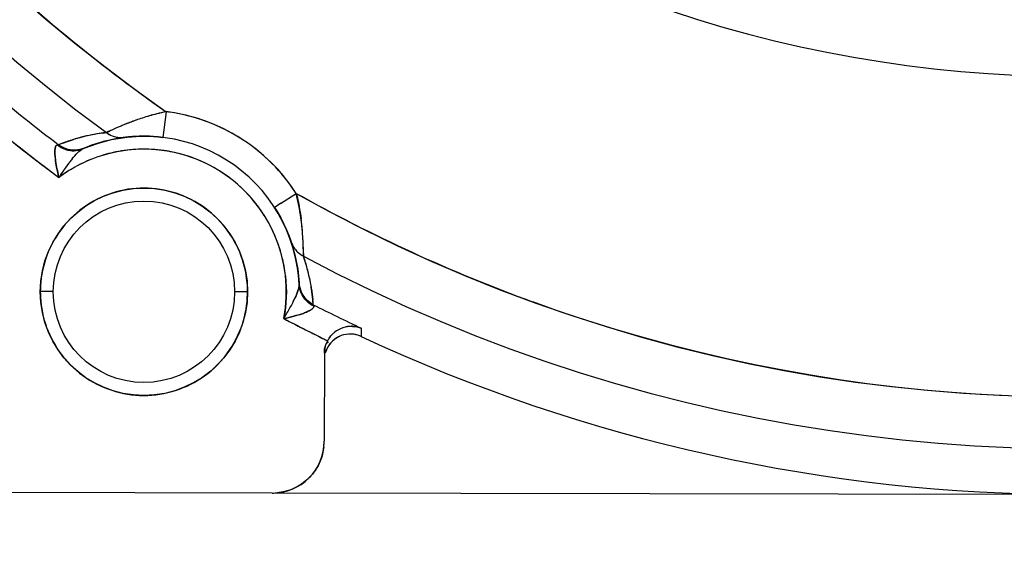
# Model space of a CAD drawing. Header units: millimetres. Extents: x 4086 to 10416, y 123 to 1549.
# Tile 55 of 256: x 6978.39 to 6987.89, y 443.74 to 448.84. Entities that reach past the tile are written whole.
import ezdxf

# ---------------------------------------------------------------- set-up
doc = ezdxf.new("R2010")
doc.units = ezdxf.units.MM
doc.layers.add('外形图', color=7, linetype='Continuous')
doc.layers.add('尺寸标注', color=7, linetype='Continuous')
doc.styles.add('思源黑', font='SourceHanSansCN-Normal.ttf')
doc.dimstyles.new('尺寸标注_1_4比例中六', dxfattribs={"dimtxt": 10, "dimasz": 8, "dimexe": 2, "dimexo": 1.5, "dimgap": 1, "dimtad": 1, "dimdec": 1, "dimlfac": 4, "dimdsep": 46, "dimtxsty": '思源黑', "dimcen": 0.09, "dimadec": 0, "dimazin": 0, "dimtp": 0.01, "dimtm": 0.01, "dimtfac": 1, "dimtdec": 1, "dimtofl": 0, "dimtmove": 0, "dimatfit": 3, "dimfxl": 1, "dimtolj": 1, "dimarcsym": 0})

# ---------------------------------------------------------------- blocks, each defined once
blk = doc.blocks.new('*D649')
at = {"layer": 'Defpoints', "color": 0}
for p in [(7069.1064, 434.3462), (6904.537, 421.8462), (7069.0846, 421.8462)]:
    blk.add_point(p, dxfattribs=at)
at = {"layer": '外形图', "color": 0, "lineweight": -2}
for p, q in [((6904.537, 442.3462), (6904.537, 450.3462)), ((7067.6064, 434.3462), (6902.537, 434.3462)), ((7067.5846, 421.8462), (6902.537, 421.8462)), ((6904.537, 413.8462), (6904.537, 405.8462))]:
    blk.add_line(p, q, dxfattribs=at)
at = {"layer": '外形图', "color": 0}
for points in [[(6903.2037, 442.3462), (6905.8704, 442.3462), (6904.537, 434.3462)], [(6905.8704, 413.8462), (6903.2037, 413.8462), (6904.537, 421.8462)]]:
    blk.add_solid(points, dxfattribs=at)
at = {"layer": '外形图', "color": 0, "insert": (6898.3594, 428.0962), "char_height": 10, "attachment_point": 5, "rotation": 90, "style": '思源黑'}
blk.add_mtext('\\A1;50', dxfattribs=at)
blk = doc.blocks.new('*D657')
at = {"layer": 'Defpoints', "color": 0}
for p in [(6975.2812, 502.5239), (6850.1341, 363.1726), (7026.6702, 363.1726)]:
    blk.add_point(p, dxfattribs=at)
at = {"layer": '尺寸标注', "color": 0, "lineweight": -2}
for p, q in [((6973.7812, 502.5239), (6848.1341, 502.5239)), ((6850.1341, 494.5239), (6850.1341, 371.1726)), ((7025.1702, 363.1726), (6848.1341, 363.1726))]:
    blk.add_line(p, q, dxfattribs=at)
at = {"layer": '尺寸标注', "color": 0}
for points in [[(6851.4674, 494.5239), (6848.8007, 494.5239), (6850.1341, 502.5239)], [(6848.8007, 371.1726), (6851.4674, 371.1726), (6850.1341, 363.1726)]]:
    blk.add_solid(points, dxfattribs=at)
at = {"layer": '尺寸标注', "color": 0, "insert": (6843.9496, 432.8483), "char_height": 10, "attachment_point": 5, "rotation": 90, "style": '思源黑'}
blk.add_mtext('\\A1;557.3', dxfattribs=at)
blk = doc.blocks.new('*D658')
at = {"layer": 'Defpoints', "color": 0}
for p in [(7031.8939, 486.5387), (6869.1151, 363.1635), (7031.8939, 363.1635)]:
    blk.add_point(p, dxfattribs=at)
at = {"layer": '尺寸标注', "color": 0, "lineweight": -2}
for p, q in [((7030.3939, 486.5387), (6867.1151, 486.5387)), ((6869.1151, 478.5387), (6869.1151, 371.1635)), ((7030.3939, 363.1635), (6867.1151, 363.1635))]:
    blk.add_line(p, q, dxfattribs=at)
at = {"layer": '尺寸标注', "color": 0}
for points in [[(6870.4484, 478.5387), (6867.7818, 478.5387), (6869.1151, 486.5387)], [(6867.7818, 371.1635), (6870.4484, 371.1635), (6869.1151, 363.1635)]]:
    blk.add_solid(points, dxfattribs=at)
at = {"layer": '尺寸标注', "color": 0, "insert": (6862.9307, 424.8511), "char_height": 10, "attachment_point": 5, "rotation": 90, "style": '思源黑'}
blk.add_mtext('\\A1;493.6', dxfattribs=at)

msp = doc.modelspace()

# ---------------------------------------------------------------- linework, layer by layer
at = {"layer": '外形图', "color": 7, "linetype": 'Continuous'}
for p, q in [((6979.8, 447.9577), (6979.7694, 447.7096)), ((6979.2657, 447.7761), (6979.2503, 447.7692)), ((6979.2762, 447.7807), (6979.2657, 447.7761)), ((6978.8472, 447.6699), (6978.9046, 447.6888)), ((6979.1366, 447.652), (6979.273, 447.6879)), ((6979.1879, 447.7516), (6979.2232, 447.7561)), ((6979.2662, 447.6865), (6979.2429, 447.6812)), ((6979.273, 447.6879), (6979.4014, 447.7095)), ((6979.4006, 447.7094), (6979.4226, 447.712)), ((6979.4706, 447.7164), (6979.5114, 447.719)), ((6978.7624, 447.6378), (6978.7599, 447.6377)), ((6978.8046, 447.6545), (6978.7624, 447.6378)), ((6978.8047, 447.6545), (6978.8472, 447.6699)), ((6978.9241, 447.587), (6978.9258, 447.587)), ((6978.9957, 447.5999), (6979.0102, 447.606)), ((6979.0096, 447.6057), (6979.1366, 447.652)), ((6979.0275, 447.6131), (6979.0096, 447.6057)), ((6979.1334, 447.651), (6979.1303, 447.65)), ((6979.1762, 447.6638), (6979.1334, 447.651)), ((6978.9477, 447.5638), (6978.9469, 447.563)), ((6980.9052, 447.0723), (6981.0562, 447.1697)), ((6980.8621, 447.0445), (6980.8461, 447.0342)), ((6980.9076, 447.0739), (6980.8615, 447.0441)), ((6980.9958, 446.7324), (6981.0067, 446.7014)), ((6981.0062, 446.7027), (6981.0425, 446.5785)), ((6981.0425, 446.5785), (6981.0696, 446.4401)), ((6981.0458, 446.565), (6981.0442, 446.5714)), ((6981.1411, 446.5158), (6981.1257, 446.5626)), ((6981.0702, 446.4364), (6981.0629, 446.4818)), ((6981.0696, 446.4401), (6981.0834, 446.3048)), ((6981.0707, 446.4329), (6981.0702, 446.4364)), ((6981.0834, 446.3048), (6981.0822, 446.324)), ((6981.0834, 446.3056), (6981.0837, 446.2992)), ((6981.0837, 446.2992), (6981.0842, 446.2898)), ((6978.7108, 446.2224), (6978.5858, 446.2226)), ((6980.5858, 446.2191), (6980.4608, 446.2193)), ((6981.1035, 446.2201), (6981.1034, 446.2204)), ((6981.2039, 446.2465), (6981.2106, 446.1971)), ((6981.2106, 446.1971), (6981.2164, 446.1416)), ((6981.2199, 446.0963), (6981.2165, 446.1415)), ((6981.2199, 446.0963), (6981.2208, 446.0939)), ((6981.6832, 445.8698), (6981.6826, 445.7899)), ((6981.3271, 445.6298), (6981.3256, 444.7786)), ((6980.8248, 444.2795), (6978.1498, 444.2841)), ((6996.2249, 444.2524), (6980.8249, 444.2793))]:
    msp.add_line(p, q, dxfattribs=at)
for points in [[(6979.4226, 447.712), (6979.4427, 447.714), (6979.4706, 447.7164)], [(6979.5114, 447.719), (6979.56, 447.7206), (6979.6288, 447.7202)], [(6979.6288, 447.7202), (6979.7241, 447.7145), (6979.7694, 447.7096)], [(6980.8461, 447.0342), (6980.8709, 446.9943), (6980.9063, 446.9322)], [(6980.9063, 446.9322), (6980.9364, 446.8733), (6980.9612, 446.8193)], [(6980.9612, 446.8193), (6980.9809, 446.7717), (6980.9958, 446.7324)]]:
    msp.add_lwpolyline(points, dxfattribs=at)
for radius in [1, 0.875]:
    msp.add_circle((6979.5858, 446.2208), radius, dxfattribs=at)
for centre, radius, start, end in [((6988.5531, 460.516), 12.2177, 115.45038, 64.34984), ((6988.5531, 460.516), 15.3078, 150.67606, 235.12384), ((6988.553, 460.516), 15.807, 151.97348, 233.82642), ((6993.0331, 428.2314), 36.25, 124.86855, 294.83267), ((6988.5531, 460.516), 15.3078, 240.67606, 325.12384), ((6988.5531, 460.516), 15.807, 241.97348, 323.82642), ((6988.553, 460.5164), 15.308, 250.06862, 315.73113), ((6988.6739, 460.6623), 15.4969, 225.87687, 235.06664), ((6988.6514, 460.6353), 15.4618, 225.9652, 235.07775), ((6988.5531, 460.516), 16.1772, 226.89271, 232.756), ((6988.5531, 460.516), 16.427, 228.44577, 233.42527), ((6988.5577, 460.5215), 16.4341, 228.44673, 232.75253), ((6980.4027, 445.3575), 2.6717, 109.5265, 111.00041), ((6980.2104, 445.9103), 2.0866, 107.8537, 109.64289), ((6980.3493, 445.5086), 2.5114, 108.06205, 109.53035), ((6980.2707, 445.7533), 2.2543, 104.42554, 108.08998), ((6980.2876, 445.6586), 2.3498, 104.29846, 107.76362), ((6980.3823, 445.2986), 2.7221, 102.35184, 104.35897), ((6980.1971, 446.0385), 1.9599, 101.69011, 104.42051), ((6979.5629, 446.1248), 1.8481, 81.50929, 82.62751), ((6979.5857, 446.2209), 1.75, 32.83403, 82.96587), ((6980.5806, 444.9063), 3.1566, 114.42867, 114.82594), ((6980.6187, 444.8226), 3.2485, 112.87115, 114.42901), ((6981.2926, 443.2542), 4.9553, 113.00989, 114.01128), ((6980.7615, 444.4951), 3.6055, 112.3034, 112.94965), ((6980.55, 444.9859), 3.0714, 112.1637, 112.8743), ((6980.468, 445.188), 2.8533, 111.00404, 112.16936), ((6979.4161, 446.0346), 1.7315, 107.18245, 110.68084), ((6979.4365, 445.9775), 1.7921, 104.74138, 107.26499), ((6979.4281, 446.0012), 1.767, 105.15092, 107.23144), ((6979.426, 446.0104), 1.7575, 102.10959, 105.16463), ((6979.5858, 446.2209), 1.4999, 2.63383, 113.16608), ((6979.4225, 446.0236), 1.7439, 97.73032, 102.08656), ((6979.5893, 446.2102), 1.5112, 103.25456, 105.8674), ((6979.3714, 447.9577), 0.2503, 233.68379, 248.05975), ((6979.5849, 446.2242), 1.4965, 97.04714, 102.29584), ((6979.3708, 447.9565), 0.2489, 248.08992, 258.47198), ((6979.3698, 447.9527), 0.245, 247.97877, 258.52622), ((6979.3705, 447.9569), 0.2493, 258.5496, 262.6255), ((6979.3707, 447.9563), 0.2487, 258.47074, 262.55707), ((6979.3707, 447.9572), 0.2496, 262.58601, 277.03348), ((6979.5748, 446.3142), 1.4061, 96.28122, 97.08938), ((6979.5835, 446.2415), 1.4793, 96.12043, 96.30897), ((6979.5855, 446.2229), 1.4979, 95.66688, 96.11974), ((6979.586, 446.2179), 1.503, 94.15718, 95.66573), ((6979.5846, 446.2374), 1.4835, 93.56051, 94.15983), ((6979.5864, 446.2056), 1.5153, 92.35485, 93.55395), ((6979.585, 446.2438), 1.4771, 91.13103, 92.36168), ((6979.5855, 446.2095), 1.5114, 89.43268, 91.12344), ((6979.5855, 446.2012), 1.5196, 87.99769, 89.43355), ((6979.5867, 446.2353), 1.4855, 86.41583, 87.99979), ((6979.5858, 446.2219), 1.499, 82.96274, 86.41197), ((6988.5548, 460.5182), 16.4297, 231.76563, 232.75347), ((6978.8298, 446.4083), 1.2313, 93.25401, 93.67819), ((6978.8283, 446.4329), 1.2067, 93.21512, 93.68154), ((6978.8118, 446.6971), 0.942, 93.13733, 93.71556), ((6979.3601, 446.1896), 1.5667, 109.10834, 112.42388), ((6979.5858, 446.2208), 1.375, 349.13862, 126.66129), ((6978.9056, 447.8218), 0.2405, 250.72394, 263.18909), ((6978.9154, 447.8384), 0.252, 252.27824, 256.46829), ((6978.9153, 447.8382), 0.2518, 252.56923, 256.46957), ((6978.9048, 447.818), 0.2367, 263.27594, 271.65535), ((6978.9039, 447.8147), 0.2332, 263.40141, 272.08042), ((6979.6182, 446.1455), 1.5821, 112.90816, 113.17004), ((6978.9188, 447.8241), 0.2365, 289.01802, 292.57505), ((6979.5845, 446.2249), 1.4957, 107.6738, 111.85971), ((6979.5847, 446.2212), 1.3746, 92.11281, 101.37064), ((6979.5848, 446.2102), 1.3856, 81.79779, 92.09947), ((6979.5863, 446.2211), 1.3746, 75.03137, 81.79623), ((6979.5622, 447.6009), 0.8369, 185.71422, 186.69596), ((6979.5595, 447.6007), 0.8342, 185.7203, 186.70531), ((6980.0208, 446.5878), 1.4521, 140.98211, 142.62149), ((6980.0486, 446.5667), 1.4869, 141.02412, 142.62466), ((6979.6129, 446.1739), 1.4285, 112.9681, 121.01594), ((6979.8097, 446.7591), 1.1802, 140.22358, 140.992), ((6979.5883, 446.2286), 1.3685, 112.28704, 112.91459), ((6979.5795, 446.2506), 1.3448, 109.52972, 112.29318), ((6979.579, 446.2496), 1.3456, 101.37191, 109.49797), ((6979.5831, 446.2147), 1.3816, 58.57394, 74.97083), ((6988.5582, 460.5226), 16.4353, 232.75344, 233.42493), ((6980.3302, 447.7143), 1.6134, 190.44231, 194.00506), ((6980.9675, 445.8891), 2.6288, 144.2355, 146.92194), ((6980.9755, 445.8838), 2.6384, 144.41789, 146.92111), ((6979.6492, 446.1119), 1.5003, 120.9856, 126.12281), ((6980.4636, 446.25), 2.009, 142.63114, 144.41503), ((6980.42, 446.2834), 1.9541, 142.63441, 144.23409), ((6979.59, 446.2276), 1.3669, 57.26122, 58.53868), ((6979.5814, 446.2158), 1.3816, 40.82908, 57.22596), ((6979.5857, 446.2214), 1.3746, 34.00367, 40.76853), ((6988.631, 460.6861), 15.4942, 240.73277, 250.01143), ((6979.5905, 446.224), 1.4943, 32.05443, 32.83369), ((6979.5866, 446.2214), 1.499, 27.41745, 32.05808), ((6979.579, 446.2168), 1.3828, 32.87878, 34.00882), ((6979.5771, 446.2156), 1.385, 23.69784, 32.87561), ((6978.9666, 446.6414), 2.1545, 6.14837, 7.82234), ((6978.7353, 446.6182), 2.3868, 6.09034, 7.30205), ((6979.5756, 446.2158), 1.5113, 25.21364, 27.41236), ((6979.5886, 446.2221), 1.4969, 22.93779, 25.20946), ((6978.4596, 446.5871), 2.6643, 4.63587, 6.14152), ((6978.2134, 446.5651), 2.9115, 3.59277, 6.03993), ((6979.5847, 446.2192), 1.3766, 19.1477, 23.68614), ((6979.5959, 446.2251), 1.489, 22.45121, 22.94204), ((6979.58, 446.2186), 1.5062, 20.47361, 22.447), ((6979.563, 446.2122), 1.5243, 19.93115, 20.47541), ((6979.5464, 446.2061), 1.542, 19.65738, 19.93333), ((6977.9727, 446.5461), 3.153, 3.63149, 4.66354), ((6977.5131, 446.5175), 3.6134, 2.94997, 3.65016), ((6977.8843, 446.5402), 3.2416, 2.93704, 3.63522), ((6979.5916, 446.2216), 1.3693, 14.41789, 19.14864), ((6979.5885, 446.2212), 1.4973, 13.52659, 18.75996), ((6981.2425, 446.783), 0.2496, 198.76623, 213.15923), ((6981.2423, 446.783), 0.2494, 213.20122, 224.06614), ((6981.24, 446.7811), 0.2464, 213.10982, 224.10911), ((6977.9137, 446.5418), 3.2121, 1.43597, 2.93579), ((6977.7633, 446.529), 3.3629, 1.60049, 2.9735), ((6979.6146, 446.2273), 1.3456, 6.30193, 14.42799), ((6979.5806, 446.2204), 1.5051, 10.00134, 13.23625), ((6981.2424, 446.7837), 0.2499, 224.15728, 227.72072), ((6981.2418, 446.7826), 0.2488, 224.07636, 227.65652), ((6981.2428, 446.7839), 0.2503, 227.68642, 242.11576), ((6977.6486, 446.5354), 3.4773, 1.01679, 1.43263), ((6978.3739, 446.5471), 2.752, 1.29123, 1.58), ((6978.8184, 446.5569), 2.3074, 0.85595, 1.29671), ((6979.4293, 445.9719), 1.7963, 17.61965, 19.19883), ((6979.3969, 445.9615), 1.8301, 13.90649, 17.62829), ((6979.4825, 445.9887), 1.7405, 13.71703, 17.62317), ((6979.5893, 446.2211), 1.4964, 3.94286, 8.1365), ((6979.4652, 445.9851), 1.7582, 10.64308, 13.69783), ((6979.5596, 446.0046), 1.6618, 10.57945, 13.81162), ((6981.3195, 446.3181), 0.2365, 183.22493, 186.78133), ((6979.5805, 446.2208), 1.5052, 2.62701, 2.99654), ((6979.456, 445.9829), 1.7677, 8.57729, 10.65678), ((6979.4124, 445.9772), 1.8116, 8.55123, 10.57932), ((6979.6585, 446.2124), 1.0728, 178.41089, 179.4563), ((6979.6788, 446.2309), 1.0931, 180.43433, 181.45618), ((6979.4927, 446.2108), 1.0931, 0.43433, 1.45611), ((6979.513, 446.2293), 1.0728, 358.41084, 359.4563), ((6979.7305, 446.7703), 1.4479, 333.07097, 334.96028), ((6981.3347, 446.319), 0.2515, 203.08835, 207.0328), ((6981.3197, 446.3027), 0.2362, 203.98471, 215.15755), ((6981.3154, 446.2995), 0.2308, 203.92922, 215.1225), ((6981.3233, 446.3053), 0.2406, 215.17159, 224.60423), ((6979.4914, 445.9867), 1.7321, 5.12778, 8.6263), ((6979.6399, 446.0025), 1.5827, 3.39738, 7.06312), ((6978.6887, 447.3188), 2.6254, 328.87482, 331.47799), ((6978.6888, 447.3188), 2.6252, 328.87416, 331.47753), ((6979.2373, 447.0209), 2.0011, 331.47223, 333.06935), ((6979.2322, 447.0228), 2.0065, 331.49396, 333.08683), ((6979.67, 446.8006), 1.5155, 333.08545, 334.6619), ((6988.5531, 460.5159), 16.1772, 243.04391, 244.87034), ((6980.1294, 445.6405), 1.1819, 22.11586, 22.55809), ((6980.3441, 445.7283), 0.95, 22.0875, 22.63887), ((6980.6152, 447.5044), 1.5757, 281.75127, 285.40482), ((6980.8499, 446.7681), 0.8029, 289.0459, 290.54459), ((6980.8478, 446.775), 0.8101, 289.06307, 290.51252), ((6988.5534, 460.5165), 16.4276, 242.37465, 242.92342), ((6988.5531, 460.516), 16.427, 242.37464, 244.02101), ((6988.5536, 460.5169), 16.428, 242.37469, 244.02096), ((6988.553, 460.5158), 16.4268, 242.92342, 243.47222), ((6981.5929, 445.618), 0.2701, 106.78456, 114.14484), ((6981.5877, 445.6238), 0.2623, 106.10831, 113.65596), ((6981.588, 445.6235), 0.2627, 106.24223, 113.67099), ((6981.5929, 445.6075), 0.2795, 95.88794, 106.28512), ((6981.5911, 445.6235), 0.2643, 95.92852, 106.76888), ((6981.5928, 445.6068), 0.28, 95.99113, 106.16509), ((6981.5915, 445.6195), 0.2673, 88.53752, 95.99226), ((6981.5909, 445.6247), 0.263, 90.73293, 95.90239), ((6981.5915, 445.6205), 0.2664, 88.61013, 95.88473), ((6981.5909, 445.6282), 0.2595, 88.3124, 90.74079), ((6988.5533, 460.5164), 16.4274, 243.47223, 244.021), ((6981.577, 445.5633), 0.25, 64.98744, 156.02583), ((6981.5971, 445.616), 0.2742, 133.46914, 144.77966), ((6981.5748, 445.5668), 0.2457, 116.8242, 133.46247), ((6981.5744, 445.5673), 0.245, 116.91321, 133.49466), ((6981.5897, 445.6239), 0.2633, 126.56969, 133.48452), ((6981.5851, 445.631), 0.2547, 126.69642, 133.84584), ((6981.5855, 445.6303), 0.2555, 126.74467, 133.80312), ((6981.5852, 445.6307), 0.255, 113.74, 126.7373), ((6981.5913, 445.6214), 0.2663, 114.13204, 126.51973), ((6981.5847, 445.6314), 0.2541, 113.72786, 126.68935), ((6981.5727, 445.5707), 0.2412, 109.98137, 116.91103), ((6981.573, 445.5701), 0.2419, 110.00183, 116.82054), ((6981.5818, 445.5686), 0.2432, 69.29058, 74.00664), ((6981.5819, 445.5691), 0.2427, 68.90824, 74.00389), ((6981.5853, 445.5778), 0.2334, 65.34025, 69.28571), ((6981.5854, 445.5783), 0.2329, 65.32997, 68.89813), ((6981.5855, 445.5795), 0.2317, 65.2292, 68.81463), ((6988.5531, 460.5159), 16.2499, 244.98852, 294.8257), ((6981.5815, 445.6269), 0.2551, 144.755, 151.43399), ((6981.5975, 445.6189), 0.272, 145.71539, 151.55849), ((6981.5984, 445.6185), 0.2729, 145.35839, 151.58263), ((6981.5741, 445.5681), 0.2443, 133.57294, 142.63087), ((6981.5738, 445.5687), 0.2437, 133.6054, 142.48622), ((6981.5899, 445.5571), 0.2636, 157.13688, 164.3323), ((6981.5912, 445.5566), 0.2649, 157.17898, 164.30789), ((6981.5911, 445.5566), 0.2648, 157.17481, 164.31025), ((6980.8257, 444.7794), 0.4998, 269.88892, 359.91098), ((6980.7559, 444.79), 0.5698, 353.50063, 356.20503), ((6980.7461, 444.7906), 0.5796, 356.20379, 358.81121), ((6980.8209, 444.7842), 0.5067, 311.9108, 315.11016), ((6980.8147, 444.8599), 0.5805, 270.99539, 273.39296), ((6980.8152, 444.8512), 0.5718, 273.39217, 275.81161)]:
    msp.add_arc(centre, radius, start, end, dxfattribs=at)
for points in [[(6979.509, 447.8755), (6979.47, 447.8616), (6979.4315, 447.8466), (6979.3932, 447.8309)], [(6978.9046, 447.6888), (6978.8645, 447.6764), (6978.8248, 447.6626), (6978.7857, 447.6472)], [(6979.2232, 447.7561), (6979.1415, 447.7461), (6979.0601, 447.7315), (6978.9805, 447.7106)], [(6979.2232, 447.7561), (6979.1415, 447.7461), (6979.0601, 447.7315), (6978.9805, 447.7106)], [(6979.1881, 447.7515), (6979.1182, 447.7418), (6979.0487, 447.7285), (6978.9805, 447.7106)], [(6979.2232, 447.7561), (6979.24, 447.7437), (6979.2586, 447.7334), (6979.2779, 447.7256)], [(6979.3385, 447.7097), (6979.3593, 447.707), (6979.3805, 447.7069), (6979.4013, 447.7095)], [(6978.7508, 447.6371), (6978.7731, 447.6189), (6978.7989, 447.6042), (6978.8262, 447.5947)], [(6978.8272, 447.5945), (6978.7996, 447.6041), (6978.7733, 447.6187), (6978.7508, 447.6371)], [(6978.7624, 447.6378), (6978.7852, 447.6205), (6978.8114, 447.6071), (6978.8387, 447.5984)], [(6978.8399, 447.598), (6978.8122, 447.6067), (6978.7855, 447.6202), (6978.7624, 447.6378)], [(6978.877, 447.583), (6978.8601, 447.5849), (6978.8433, 447.5889), (6978.8272, 447.5945)], [(6978.8564, 447.5934), (6978.8785, 447.5881), (6978.9015, 447.5859), (6978.9241, 447.587)], [(6978.9258, 447.587), (6978.9026, 447.5859), (6978.879, 447.588), (6978.8564, 447.5934)], [(6978.9116, 447.5814), (6978.9403, 447.5823), (6978.9693, 447.5886), (6978.9957, 447.5999)], [(6978.9957, 447.5999), (6978.9696, 447.5887), (6978.9408, 447.5826), (6978.9123, 447.5816)], [(6979.0096, 447.6057), (6978.9831, 447.5948), (6978.9544, 447.5885), (6978.9258, 447.587)], [(6978.9258, 447.587), (6978.9496, 447.5882), (6978.9734, 447.5928), (6978.9958, 447.6005)], [(6978.9469, 447.563), (6978.9613, 447.5774), (6978.977, 447.5919), (6978.9957, 447.5999)], [(6978.9957, 447.5999), (6978.9771, 447.5919), (6978.9616, 447.5775), (6978.9472, 447.5633)], [(6978.7294, 447.5176), (6978.7276, 447.536), (6978.7263, 447.5545), (6978.7265, 447.573)], [(6978.7265, 447.5725), (6978.7263, 447.5541), (6978.7276, 447.5358), (6978.7294, 447.5176)], [(6978.7309, 447.5033), (6978.7341, 447.476), (6978.7385, 447.4489), (6978.7435, 447.4219)], [(6978.7435, 447.4218), (6978.7385, 447.4489), (6978.7341, 447.476), (6978.7309, 447.5033)], [(6978.8926, 447.502), (6978.9098, 447.5231), (6978.9275, 447.5438), (6978.9469, 447.563)], [(6978.7648, 447.3238), (6978.7566, 447.3562), (6978.7496, 447.389), (6978.7435, 447.4218)], [(6981.0562, 447.1697), (6981.0769, 447.0882), (6981.0921, 447.0051), (6981.1028, 446.9216)], [(6981.101, 446.9346), (6981.0901, 447.0136), (6981.074, 447.092), (6981.0562, 447.1697)], [(6981.0062, 446.7027), (6981.0129, 446.683), (6981.0222, 446.664), (6981.0336, 446.6465)], [(6981.0743, 446.5988), (6981.0898, 446.5847), (6981.1072, 446.5724), (6981.1257, 446.5626)], [(6981.1734, 446.4014), (6981.16, 446.4558), (6981.1438, 446.5096), (6981.1257, 446.5626)], [(6981.1734, 446.4014), (6981.16, 446.4558), (6981.1438, 446.5096), (6981.1257, 446.5626)], [(6978.6357, 446.533), (6978.6053, 446.4395), (6978.5889, 446.3405), (6978.5861, 446.2421)], [(6980.5854, 446.2386), (6980.5829, 446.3367), (6980.5671, 446.4356), (6980.5371, 446.529)], [(6980.9521, 446.375), (6980.9672, 446.238), (6980.9608, 446.0974), (6980.9361, 445.9617)], [(6981.0724, 446.2303), (6981.0789, 446.2494), (6981.0851, 446.2696), (6981.0842, 446.2898)], [(6981.0842, 446.2898), (6981.0851, 446.2696), (6981.079, 446.2494), (6981.0724, 446.2303)], [(6981.0834, 446.3048), (6981.085, 446.2759), (6981.092, 446.247), (6981.1034, 446.2204)], [(6981.1044, 446.2058), (6981.0927, 446.2321), (6981.0855, 446.2611), (6981.0842, 446.2898)], [(6981.0842, 446.2898), (6981.0855, 446.2614), (6981.0923, 446.2327), (6981.1039, 446.2067)], [(6981.1034, 446.2204), (6981.0939, 446.2426), (6981.0875, 446.2663), (6981.0847, 446.2902)], [(6978.5861, 446.2031), (6978.5886, 446.105), (6978.6044, 446.0061), (6978.6344, 445.9126)], [(6980.5358, 445.9087), (6980.5663, 446.0022), (6980.5827, 446.1012), (6980.5854, 446.1995)], [(6981.0398, 446.152), (6981.0518, 446.1776), (6981.0633, 446.2035), (6981.0724, 446.2303)], [(6981.0724, 446.2303), (6981.0639, 446.2055), (6981.0534, 446.1813), (6981.0423, 446.1575)], [(6981.1508, 446.1481), (6981.1349, 446.1649), (6981.1212, 446.1841), (6981.1107, 446.2047)], [(6981.1107, 446.2047), (6981.1212, 446.1841), (6981.1349, 446.1649), (6981.1508, 446.1481)], [(6981.2182, 446.1213), (6981.215, 446.1632), (6981.2101, 446.205), (6981.2039, 446.2465)], [(6981.2199, 446.0963), (6981.1942, 446.1093), (6981.1706, 446.1272), (6981.1508, 446.1481)], [(6981.1508, 446.1481), (6981.1706, 446.1272), (6981.1942, 446.1093), (6981.2199, 446.0963)], [(6981.1519, 446.1363), (6981.1726, 446.1153), (6981.1976, 446.0979), (6981.2243, 446.0855)], [(6981.2243, 446.0855), (6981.1978, 446.0978), (6981.1733, 446.1151), (6981.1526, 446.1358)], [(6981.0338, 445.9853), (6981.0015, 445.9765), (6980.9689, 445.9685), (6980.9361, 445.9617)], [(6981.0338, 445.9853), (6981.0602, 445.9926), (6981.0865, 446.0004), (6981.1124, 446.0094)], [(6981.1119, 446.0092), (6981.0862, 446.0003), (6981.06, 445.9925), (6981.0338, 445.9853)], [(6981.1316, 446.0163), (6981.147, 446.0221), (6981.1622, 446.0283), (6981.1769, 446.0356)], [(6981.1762, 446.0353), (6981.1617, 446.0281), (6981.1468, 446.022), (6981.1316, 446.0163)], [(6981.598, 445.8868), (6981.627, 445.8861), (6981.6563, 445.8806), (6981.6832, 445.8699)], [(6981.5983, 445.8867), (6981.6272, 445.886), (6981.6564, 445.8805), (6981.6832, 445.8698)], [(6981.5984, 445.8867), (6981.6272, 445.8859), (6981.6564, 445.8805), (6981.6832, 445.8698)], [(6981.6832, 445.8699), (6981.6565, 445.8807), (6981.6273, 445.8868), (6981.5985, 445.8876)], [(6981.3727, 445.7721), (6981.3832, 445.7875), (6981.3953, 445.8019), (6981.4087, 445.8147)], [(6981.3738, 445.7735), (6981.384, 445.7883), (6981.3957, 445.8022), (6981.4086, 445.8147)], [(6981.3739, 445.7737), (6981.3841, 445.7884), (6981.3957, 445.8022), (6981.4086, 445.8147)], [(6981.5875, 445.8122), (6981.5548, 445.8135), (6981.5211, 445.8086), (6981.4902, 445.7974)], [(6981.5875, 445.8122), (6981.5547, 445.8135), (6981.5211, 445.8086), (6981.4902, 445.7974)], [(6981.5877, 445.8122), (6981.5549, 445.8136), (6981.5211, 445.8087), (6981.4903, 445.7974)], [(6981.6488, 445.8024), (6981.6289, 445.8081), (6981.6082, 445.8113), (6981.5875, 445.8122)], [(6981.6488, 445.8024), (6981.6289, 445.8081), (6981.6082, 445.8113), (6981.5875, 445.8122)], [(6981.6693, 445.7955), (6981.6434, 445.8056), (6981.6154, 445.8111), (6981.5877, 445.8122)], [(6981.3272, 445.6298), (6981.3274, 445.6568), (6981.3284, 445.6857), (6981.3412, 445.7094)], [(6981.3272, 445.6298), (6981.3274, 445.6568), (6981.3284, 445.6857), (6981.3412, 445.7094)], [(6981.3272, 445.6298), (6981.3274, 445.6568), (6981.3283, 445.6858), (6981.3411, 445.7094)], [(6981.3574, 445.7489), (6981.3392, 445.7153), (6981.3219, 445.6699), (6981.3389, 445.6356)], [(6981.3805, 445.717), (6981.367, 445.6994), (6981.3557, 445.6798), (6981.3471, 445.6593)], [(6981.3805, 445.717), (6981.367, 445.6994), (6981.3557, 445.6798), (6981.3471, 445.6593)], [(6981.38, 445.7164), (6981.3667, 445.699), (6981.3556, 445.6797), (6981.3471, 445.6595)], [(6981.3221, 444.7255), (6981.3167, 444.678), (6981.3051, 444.6306), (6981.2869, 444.5864)], [(6981.2869, 444.5864), (6981.2624, 444.5272), (6981.2251, 444.472), (6981.1799, 444.4266)], [(6981.1593, 444.4072), (6981.1176, 444.3697), (6981.069, 444.3388), (6981.0171, 444.3176)], [(6981.0171, 444.3176), (6980.9713, 444.2989), (6980.9223, 444.2873), (6980.8731, 444.2823)]]:
    msp.add_open_spline(points, degree=3, dxfattribs=at)
for points, knots in [([(6981.0562, 447.1697), (6980.9208, 447.3767), (6980.5615, 447.7412), (6980.0804, 447.9162), (6979.8358, 447.9527)], [0, 0, 0, 0, 4173.053888, 8346.443941, 8346.443941, 8346.443941, 8346.443941]), ([(6979.2232, 447.7561), (6979.2266, 447.7577), (6979.2373, 447.7628), (6979.248, 447.7678), (6979.2553, 447.7712)], [0, 0, 0, 0, 2646.529145, 8331.067552, 8331.067552, 8331.067552, 8331.067552]), ([(6979.2503, 447.7692), (6979.244, 447.7664), (6979.2352, 447.7619), (6979.2255, 447.7582), (6979.2232, 447.7561)], [0, 0, 0, 0, 5706.556891, 8330.970436, 8330.970436, 8330.970436, 8330.970436]), ([(6978.7277, 447.596), (6978.7273, 447.5923), (6978.7268, 447.5844), (6978.7265, 447.5765), (6978.7265, 447.5725)], [0, 0, 0, 0, 4024.168654, 8330.030322, 8330.030322, 8330.030322, 8330.030322]), ([(6978.7265, 447.573), (6978.7265, 447.577), (6978.7268, 447.5847), (6978.7273, 447.5923), (6978.7277, 447.596)], [0, 0, 0, 0, 4303.410281, 8330.036782, 8330.036782, 8330.036782, 8330.036782]), ([(6978.7277, 447.596), (6978.7282, 447.6005), (6978.7294, 447.6089), (6978.7317, 447.617), (6978.7331, 447.6207)], [0, 0, 0, 0, 4485.69152, 8329.47394, 8329.47394, 8329.47394, 8329.47394]), ([(6978.7331, 447.6206), (6978.7317, 447.617), (6978.7294, 447.6089), (6978.7282, 447.6005), (6978.7277, 447.596)], [0, 0, 0, 0, 3843.031644, 8329.447938, 8329.447938, 8329.447938, 8329.447938]), ([(6978.7508, 447.6371), (6978.747, 447.6369), (6978.7388, 447.6327), (6978.7348, 447.625), (6978.7331, 447.6206)], [0, 0, 0, 0, 3725.889214, 8328.995713, 8328.995713, 8328.995713, 8328.995713]), ([(6978.7331, 447.6207), (6978.7348, 447.625), (6978.7388, 447.6328), (6978.747, 447.6369), (6978.7508, 447.6371)], [0, 0, 0, 0, 4600.456, 8329.05722, 8329.05722, 8329.05722, 8329.05722]), ([(6980.5371, 446.529), (6980.4742, 446.725), (6980.2141, 447.0852), (6979.588, 447.2879), (6978.9611, 447.0879), (6978.6995, 446.7287), (6978.6357, 446.533)], [0, 0, 0, 0, 3703.851734, 7407.798374, 11111.761717, 14815.9075, 14815.9075, 14815.9075, 14815.9075]), ([(6981.0062, 446.7027), (6981.0054, 446.7051), (6981.0029, 446.7125), (6981.0003, 446.7199), (6980.9985, 446.7248)], [0, 0, 0, 0, 2712.366757, 8376.015551, 8376.015551, 8376.015551, 8376.015551]), ([(6981.1257, 446.5626), (6981.1258, 446.5663), (6981.1256, 446.5778), (6981.1255, 446.5893), (6981.1254, 446.5971)], [0, 0, 0, 0, 2661.358273, 8380.712069, 8380.712069, 8380.712069, 8380.712069]), ([(6981.1256, 446.5913), (6981.1257, 446.5848), (6981.1257, 446.5753), (6981.1258, 446.5657), (6981.1257, 446.5626)], [0, 0, 0, 0, 5676.989264, 8380.762917, 8380.762917, 8380.762917, 8380.762917]), ([(6981.1532, 446.1352), (6981.1484, 446.14), (6981.139, 446.1502), (6981.1305, 446.161), (6981.1266, 446.1667)], [0, 0, 0, 0, 4198.225607, 8391.431243, 8391.431243, 8391.431243, 8391.431243]), ([(6981.1972, 446.0469), (6981.2011, 446.0493), (6981.208, 446.054), (6981.2144, 446.0595), (6981.2171, 446.0623)], [0, 0, 0, 0, 4515.298879, 8394.618019, 8394.618019, 8394.618019, 8394.618019]), ([(6981.2171, 446.0623), (6981.2144, 446.0595), (6981.2081, 446.0539), (6981.2011, 446.0492), (6981.1973, 446.0468)], [0, 0, 0, 0, 3875.361287, 8394.552071, 8394.552071, 8394.552071, 8394.552071]), ([(6981.2243, 446.0855), (6981.2257, 446.082), (6981.2256, 446.0727), (6981.2203, 446.0657), (6981.2171, 446.0623)], [0, 0, 0, 0, 3753.592709, 8394.248407, 8394.248407, 8394.248407, 8394.248407]), ([(6981.2171, 446.0623), (6981.2203, 446.0657), (6981.2258, 446.0726), (6981.2258, 446.082), (6981.2243, 446.0855)], [0, 0, 0, 0, 4631.3899, 8394.283329, 8394.283329, 8394.283329, 8394.283329]), ([(6981.1973, 446.0468), (6981.194, 446.0448), (6981.187, 446.0408), (6981.1799, 446.0371), (6981.1762, 446.0353)], [0, 0, 0, 0, 4053.390901, 8394.661399, 8394.661399, 8394.661399, 8394.661399]), ([(6981.1769, 446.0356), (6981.1805, 446.0374), (6981.1874, 446.041), (6981.1941, 446.0449), (6981.1972, 446.0469)], [0, 0, 0, 0, 4336.645547, 8394.726897, 8394.726897, 8394.726897, 8394.726897]), ([(6978.6344, 445.9126), (6978.6973, 445.7167), (6978.9575, 445.3564), (6979.5835, 445.1537), (6980.2104, 445.3538), (6980.472, 445.713), (6980.5358, 445.9087)], [0, 0, 0, 0, 3721.579867, 7443.255095, 11164.947107, 14886.82243, 14886.82243, 14886.82243, 14886.82243]), ([(6981.3411, 445.7094), (6981.344, 445.7148), (6981.3512, 445.7252), (6981.3607, 445.7335), (6981.3661, 445.7372)], [0, 0, 0, 0, 4056.681115, 8404.410999, 8404.410999, 8404.410999, 8404.410999]), ([(6981.3412, 445.7094), (6981.3441, 445.7148), (6981.3513, 445.7252), (6981.3608, 445.7335), (6981.3661, 445.7372)], [0, 0, 0, 0, 4057.677437, 8404.41163, 8404.41163, 8404.41163, 8404.41163]), ([(6981.3412, 445.7094), (6981.3441, 445.7147), (6981.3513, 445.7252), (6981.3608, 445.7335), (6981.3661, 445.7372)], [0, 0, 0, 0, 4057.754598, 8404.411754, 8404.411754, 8404.411754, 8404.411754])]:
    msp.add_open_spline(points, degree=3, knots=knots, dxfattribs=at)

# ---------------------------------------------------------------- dimensions: what is measured, and where the dimension line sits
at = {"layer": '外形图', "color": 7}
dim = msp.add_linear_dim(base=(6904.537, 421.8462), p1=(7069.1064, 434.3462), p2=(7069.0846, 421.8462), angle=90, dimstyle='尺寸标注_1_4比例中六', dxfattribs=at)
dim.commit()
dim.dimension.update_dxf_attribs({"geometry": '*D649', "text_midpoint": (6904.537, 428.0962), "dimtype": 160})
at = {"layer": '尺寸标注', "color": 0}
for base, p1, p2, text, picture, middle in [((6850.1341, 363.1726), (6975.2812, 502.5239), (7026.6702, 363.1726), '557.3', '*D657', (6843.9496, 432.8483)), ((6869.1151, 363.1635), (7031.8939, 486.5387), (7031.8939, 363.1635), '493.6', '*D658', (6862.9307, 424.8511))]:
    dim = msp.add_linear_dim(base=base, p1=p1, p2=p2, angle=90, text=text, dimstyle='尺寸标注_1_4比例中六', dxfattribs=at)
    dim.commit()
    dim.dimension.update_dxf_attribs({"geometry": picture, "text_midpoint": middle})

doc.saveas('drawing.dxf')
